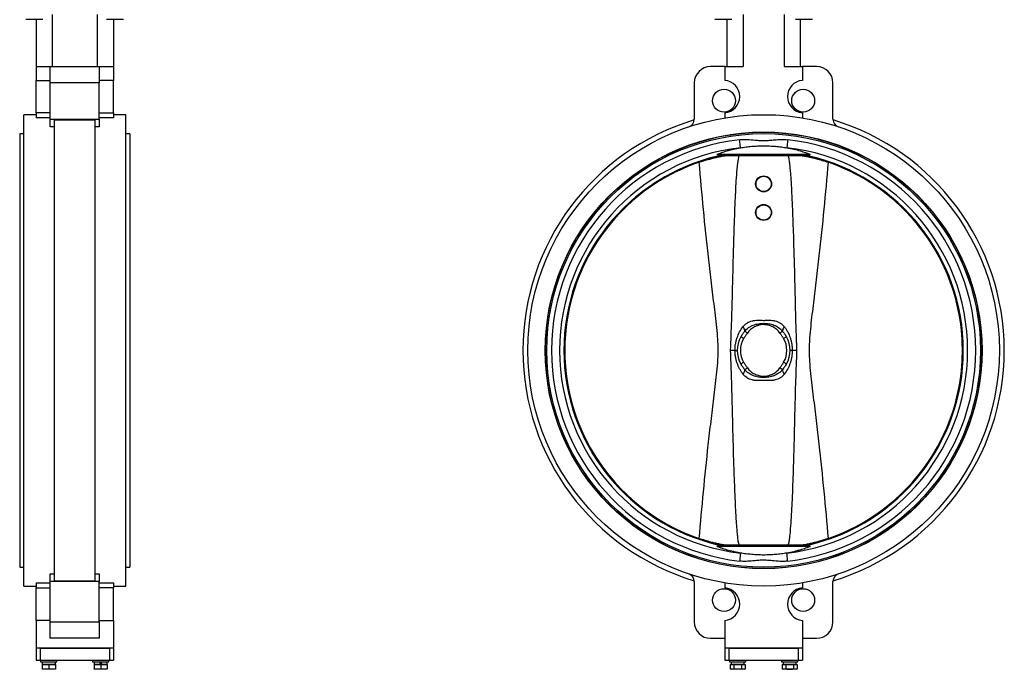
# Model space of a CAD drawing. Header units: millimetres. Extents: x 531 to 3898, y 60 to 2923.
# Tile 2 of 9: x 769 to 1976, y 833 to 1629. Entities that reach past the tile are written whole.
import ezdxf

# ---------------------------------------------------------------- set-up
doc = ezdxf.new("R2010")
doc.units = ezdxf.units.MM

msp = doc.modelspace()

# ---------------------------------------------------------------- linework, layer by layer
at = {"color": 7, "linetype": 'Continuous', "lineweight": 25}
for p, q in [((809.3, 1635.7), (809.3, 1571.7)), ((864.3, 1635.7), (864.3, 1571.7)), ((1656.2, 1635.7), (1656.2, 1571.7)), ((1706.2, 1635.7), (1706.2, 1571.7)), ((797.7, 1629.2), (776.9, 1629.2)), ((789.3, 1629.2), (789.3, 1571.7)), ((896.7, 1629.2), (875.9, 1629.2)), ((884.3, 1629.2), (884.3, 1571.7)), ((1642.1, 1629.2), (1621.3, 1629.2)), ((1636.2, 1629.2), (1636.2, 1571.7)), ((1741.1, 1629.2), (1720.3, 1629.2)), ((1726.2, 1629.2), (1726.2, 1571.7)), ((789.3, 1571.7), (789.3, 1554.7)), ((789.3, 1571.7), (806.8, 1571.7)), ((806.8, 1571.7), (866.8, 1571.7)), ((806.8, 1551.7), (806.8, 1571.7)), ((866.8, 1571.7), (866.8, 1551.7)), ((866.8, 1571.7), (884.3, 1571.7)), ((884.3, 1571.7), (884.3, 1554.7)), ((1633.7, 1571.7), (1616.2, 1571.7)), ((1633.7, 1571.7), (1656.2, 1571.7)), ((1633.7, 1571.7), (1633.7, 1554.7)), ((1706.2, 1571.7), (1728.7, 1571.7)), ((1728.7, 1571.7), (1728.7, 1554.7)), ((1746.2, 1571.7), (1728.7, 1571.7)), ((789.3, 1554.7), (806.8, 1554.7)), ((789.3, 1514.9), (789.3, 1554.7)), ((866.8, 1551.7), (806.8, 1551.7)), ((806.8, 1507.2), (806.8, 1551.7)), ((884.3, 1554.7), (866.8, 1554.7)), ((866.8, 1507.2), (866.8, 1551.7)), ((884.3, 1514.9), (884.3, 1554.7)), ((1596.2, 1551.7), (1596.2, 1507.2)), ((1766.2, 1507.2), (1766.2, 1551.7)), ((789.3, 1512.7), (774.3, 1512.7)), ((774.3, 1223.7), (774.3, 1512.7)), ((789.3, 1514.9), (789.3, 1508.7)), ((806.8, 1514.9), (789.3, 1514.9)), ((806.8, 1508.7), (789.3, 1508.7)), ((866.8, 1514.9), (884.3, 1514.9)), ((884.3, 1508.7), (866.8, 1508.7)), ((884.3, 1514.9), (884.3, 1508.7)), ((899.3, 1512.7), (884.3, 1512.7)), ((899.3, 1223.7), (899.3, 1512.7)), ((1633.7, 1514.9), (1633.7, 1508.7)), ((1728.7, 1514.9), (1728.7, 1508.7)), ((806.8, 1507.2), (866.8, 1507.2)), ((806.8, 1497.7), (806.8, 1507.2)), ((811.8, 1497.7), (806.8, 1497.7)), ((861.8, 1506.1), (811.8, 1506.1)), ((811.8, 941.2), (811.8, 1506.1)), ((861.8, 941.2), (861.8, 1506.1)), ((866.8, 1497.7), (861.8, 1497.7)), ((866.8, 1507.2), (866.8, 1497.7)), ((774.3, 1489.4), (769.3, 1489.4)), ((769.3, 1489.4), (769.3, 957.9)), ((904.3, 1489.4), (899.3, 1489.4)), ((904.3, 1489.4), (904.3, 957.9)), ((1658.4, 1490.4), (1658.4, 1490.2)), ((1704.1, 1490.2), (1704.1, 1490.4)), ((1738.2, 1464), (1624.3, 1464)), ((1630.4, 1462.4), (1629.4, 1462.4)), ((1732.1, 1462.4), (1630.4, 1462.4)), ((1733, 1462.4), (1732.1, 1462.4)), ((774.3, 934.7), (774.3, 1223.7)), ((899.3, 934.7), (899.3, 1223.7)), ((1646.1, 1223.7), (1640.3, 1223.7)), ((1722.1, 1223.7), (1716.3, 1223.7)), ((1738.2, 983.3), (1624.3, 983.3)), ((1629.4, 984.9), (1630.4, 984.9)), ((1732.1, 984.9), (1630.4, 984.9)), ((1732.1, 984.9), (1733, 984.9)), ((769.3, 957.9), (774.3, 957.9)), ((899.3, 957.9), (904.3, 957.9)), ((1658.4, 957.1), (1658.4, 956.9)), ((1704.1, 956.9), (1704.1, 957.1)), ((806.8, 949.6), (811.8, 949.6)), ((806.8, 940.2), (806.8, 949.6)), ((861.8, 949.6), (866.8, 949.6)), ((866.8, 949.6), (866.8, 940.2)), ((774.3, 934.7), (789.3, 934.7)), ((789.3, 938.6), (806.8, 938.6)), ((789.3, 938.6), (789.3, 932.5)), ((789.3, 892.6), (789.3, 932.5)), ((789.3, 932.5), (806.8, 932.5)), ((866.8, 940.2), (806.8, 940.2)), ((806.8, 890.7), (806.8, 940.2)), ((811.8, 941.2), (861.8, 941.2)), ((866.8, 890.7), (866.8, 940.2)), ((866.8, 938.6), (884.3, 938.6)), ((884.3, 932.5), (866.8, 932.5)), ((884.3, 938.6), (884.3, 932.5)), ((884.3, 934.7), (899.3, 934.7)), ((884.3, 892.6), (884.3, 932.5)), ((1596.2, 940.2), (1596.2, 890.7)), ((1633.7, 938.6), (1633.7, 932.5)), ((1728.7, 938.6), (1728.7, 932.5)), ((1766.2, 890.7), (1766.2, 940.2)), ((789.3, 892.6), (789.3, 858.7)), ((806.8, 892.6), (789.3, 892.6)), ((806.8, 890.7), (866.8, 890.7)), ((806.8, 870.7), (806.8, 890.7)), ((866.8, 892.6), (884.3, 892.6)), ((866.8, 890.7), (866.8, 870.7)), ((884.3, 892.6), (884.3, 858.7)), ((1633.7, 892.6), (1633.7, 858.7)), ((1728.7, 892.6), (1728.7, 858.7)), ((866.8, 870.7), (806.8, 870.7)), ((1616.2, 870.7), (1633.7, 870.7)), ((1728.7, 870.7), (1746.2, 870.7)), ((884.3, 858.7), (789.3, 858.7)), ((789.3, 858.7), (789.3, 843.7)), ((794.3, 858.7), (794.3, 843.7)), ((794.3, 858.7), (879.3, 858.7)), ((879.3, 858.7), (879.3, 843.7)), ((884.3, 858.7), (884.3, 843.7)), ((1728.7, 858.7), (1633.7, 858.7)), ((1633.7, 858.7), (1633.7, 843.7)), ((1638.7, 858.7), (1638.7, 843.7)), ((1638.7, 858.7), (1723.7, 858.7)), ((1723.7, 858.7), (1723.7, 843.7)), ((1728.7, 858.7), (1728.7, 843.7)), ((789.3, 843.7), (794.3, 843.7)), ((794.3, 843.7), (879.3, 843.7)), ((795, 843.7), (795, 841.7)), ((795, 841.7), (815, 841.7)), ((796.9, 841.7), (796.9, 839.1)), ((796.9, 839.1), (813, 839.1)), ((797, 838.5), (797, 833.1)), ((797, 838.5), (805, 838.5)), ((797.7, 839.1), (797.1, 838.5)), ((805, 838.5), (805, 833.1)), ((805, 838.5), (813, 838.5)), ((812.8, 838.5), (812.2, 839.1)), ((813, 839.1), (813, 841.7)), ((813, 838.5), (813, 833.1)), ((815, 841.7), (815, 843.7)), ((858.6, 843.7), (858.6, 841.7)), ((858.6, 841.7), (878.6, 841.7)), ((860.6, 841.7), (860.6, 839.1)), ((860.6, 839.1), (868.6, 839.1)), ((860.6, 838.5), (860.6, 833.1)), ((860.6, 838.5), (868.6, 838.5)), ((861.4, 839.1), (860.8, 838.5)), ((870.1, 839.1), (868.6, 839.1)), ((868.6, 838.5), (868.6, 833.1)), ((868.6, 838.5), (876.6, 838.5)), ((870.1, 839.1), (876.7, 839.1)), ((876.4, 838.5), (875.8, 839.1)), ((876.6, 838.5), (876.6, 833.1)), ((876.7, 839.1), (876.7, 841.7)), ((878.6, 841.7), (878.6, 843.7)), ((879.3, 843.7), (884.3, 843.7)), ((1633.7, 843.7), (1638.7, 843.7)), ((1638.7, 843.7), (1723.7, 843.7)), ((1639.4, 843.7), (1639.4, 841.7)), ((1639.4, 841.7), (1659.4, 841.7)), ((1640.2, 838.5), (1640.2, 833.1)), ((1640.2, 838.5), (1644.8, 838.5)), ((1640.2, 833.1), (1641.4, 832.7)), ((1641.4, 839.1), (1641.5, 839.1)), ((1641.5, 839.1), (1657.5, 839.1)), ((1642.2, 839.1), (1641.6, 838.5)), ((1644.8, 838.5), (1644.8, 833.1)), ((1644.8, 838.5), (1654, 838.5)), ((1654, 838.5), (1654, 833.1)), ((1654, 838.5), (1658.7, 838.5)), ((1657.3, 838.5), (1656.7, 839.1)), ((1657.4, 832.7), (1658.7, 833.1)), ((1657.5, 839.1), (1657.5, 841.7)), ((1658.7, 838.5), (1658.7, 833.1)), ((1659.4, 841.7), (1659.4, 843.7)), ((1703.1, 843.7), (1703.1, 841.7)), ((1703.1, 841.7), (1713.1, 841.7)), ((1703.8, 838.5), (1703.8, 833.1)), ((1703.8, 838.5), (1708.4, 838.5)), ((1703.8, 833.1), (1705.1, 832.7)), ((1705, 841.7), (1705, 839.1)), ((1705, 839.1), (1721.1, 839.1)), ((1705.8, 839.1), (1705.2, 838.5)), ((1708.4, 838.5), (1708.4, 833.1)), ((1708.4, 838.5), (1717.7, 838.5)), ((1713.1, 841.7), (1723.1, 841.7)), ((1717.7, 838.5), (1717.7, 833.1)), ((1717.7, 838.5), (1722.3, 838.5)), ((1720.9, 838.5), (1720.3, 839.1)), ((1721.1, 832.7), (1722.3, 833.1)), ((1722.3, 838.5), (1722.3, 833.1)), ((1723.1, 841.7), (1723.1, 843.7)), ((1723.7, 843.7), (1728.7, 843.7)), ((801, 832.7), (797, 832.7)), ((809, 832.7), (801, 832.7)), ((813, 832.7), (809, 832.7)), ((864.6, 832.7), (860.6, 832.7)), ((872.6, 832.7), (864.6, 832.7)), ((876.6, 832.7), (872.6, 832.7)), ((1642.5, 832.7), (1641.4, 832.7)), ((1649.4, 832.7), (1642.5, 832.7)), ((1656.3, 832.7), (1649.4, 832.7)), ((1657.4, 832.7), (1656.3, 832.7)), ((1706.1, 832.7), (1705.1, 832.7)), ((1713.1, 832.7), (1706.1, 832.7)), ((1720, 832.7), (1713.1, 832.7)), ((1721.1, 832.7), (1720, 832.7))]:
    msp.add_line(p, q, dxfattribs=at)
at = {"color": 7, "linetype": 'Continuous', "lineweight": 25, "flags": 128}
for points in [[(1652.8, 1472.1), (1652.8, 1472.5), (1652.7, 1473.2), (1652.6, 1474.2), (1652.5, 1475.4), (1652.3, 1476.8), (1652.1, 1478.5), (1651.9, 1480.2), (1651.7, 1482)], [(1710.8, 1482), (1710.6, 1480.2), (1710.4, 1478.5), (1710.2, 1476.8), (1710, 1475.4), (1709.9, 1474.2), (1709.8, 1473.2), (1709.7, 1472.5), (1709.6, 1472.1)], [(1661.3, 1245), (1660.8, 1245.4), (1660.3, 1245.8), (1659.8, 1246.1), (1659.4, 1246.4), (1659, 1246.7), (1658.6, 1247), (1658.4, 1247.2), (1658.2, 1247.3)], [(1701.2, 1245), (1701.7, 1245.4), (1702.2, 1245.8), (1702.7, 1246.1), (1703.1, 1246.4), (1703.5, 1246.7), (1703.8, 1247), (1704.1, 1247.2), (1704.3, 1247.3)], [(1656.7, 1238.2), (1656, 1238.6), (1655.4, 1239), (1654.8, 1239.3), (1654.3, 1239.6), (1653.9, 1239.9), (1653.5, 1240.1), (1653.3, 1240.2), (1653.3, 1240.2)], [(1709.2, 1240.2), (1709.1, 1240.2), (1708.9, 1240.1), (1708.6, 1239.9), (1708.2, 1239.6), (1707.7, 1239.3), (1707.1, 1239), (1706.4, 1238.6), (1705.8, 1238.2)], [(1656.7, 1209.1), (1656, 1208.7), (1655.4, 1208.4), (1654.8, 1208), (1654.3, 1207.7), (1653.9, 1207.4), (1653.5, 1207.3), (1653.3, 1207.1), (1653.3, 1207.1)], [(1709.2, 1207.1), (1709.1, 1207.1), (1708.9, 1207.3), (1708.6, 1207.4), (1708.2, 1207.7), (1707.7, 1208), (1707.1, 1208.4), (1706.4, 1208.7), (1705.8, 1209.1)], [(1658.2, 1200), (1658.4, 1200.2), (1658.6, 1200.4), (1659, 1200.6), (1659.4, 1200.9), (1659.8, 1201.2), (1660.3, 1201.6), (1660.8, 1201.9), (1661.3, 1202.3)], [(1704.3, 1200), (1704.1, 1200.2), (1703.8, 1200.4), (1703.5, 1200.6), (1703.1, 1200.9), (1702.7, 1201.2), (1702.2, 1201.6), (1701.7, 1201.9), (1701.2, 1202.3)], [(1652.8, 975.2), (1652.8, 974.8), (1652.7, 974.1), (1652.6, 973.2), (1652.5, 971.9), (1652.3, 970.5), (1652.1, 968.9), (1651.9, 967.1), (1651.7, 965.3)], [(1710.8, 965.3), (1710.6, 967.1), (1710.4, 968.9), (1710.2, 970.5), (1710, 971.9), (1709.9, 973.2), (1709.8, 974.1), (1709.7, 974.8), (1709.6, 975.2)], [(868.6, 839.1), (868.1, 839.9), (867.6, 840.8), (867.1, 841.7)], [(868.6, 841.7), (869.1, 840.8), (869.6, 839.9), (870.1, 839.1)]]:
    msp.add_lwpolyline(points, dxfattribs=at)
at = {"color": 7, "linetype": 'Continuous', "lineweight": 25}
for centre, radius in [((1632.7, 1529.8), 14), ((1729.7, 1529.8), 14), ((1681.2, 1223.7), 289), ((1681.2, 1223.7), 267.7), ((1681.2, 1223.7), 267.5), ((1681.2, 1223.7), 265.8), ((1681.2, 1427.8), 9.79), ((1681.2, 1427.8), 9.31), ((1681.2, 1392.8), 9.79), ((1681.2, 1392.8), 9.31), ((1632.7, 917.5), 14), ((1729.7, 917.5), 14)]:
    msp.add_circle(centre, radius, dxfattribs=at)
for centre, radius, start, end in [((1616.2, 1551.7), 20, 90, 180), ((1746.2, 1551.7), 20, 0, 90), ((1632, 1534.8), 20, 275.097, 84.903), ((1730.5, 1534.8), 20, 95.097, 264.903), ((1681.2, 1223.7), 295, 106.7572, 253.2428), ((1586.2, 1507.2), 10, 288.5254, 360), ((1776.2, 1507.2), 10, 180, 251.4746), ((1681.2, 1223.7), 295, 286.7572, 73.2428), ((1681.2, 1223.7), 260, 96.5189, 263.4811), ((1681.2, 1223.7), 260, 276.5189, 83.4811), ((1681.2, 1223.7), 250.1, 96.5189, 263.4811), ((1681.2, 1223.7), 244.8, 103.3161, 256.6839), ((1681.2, 1223.7), 244.8, 102.483, 103.3161), ((1629.4, 1442.6), 19.8, 89.8548, 103.3152), ((1681.2, 1223.7), 250.1, 276.5189, 83.4811), ((1681.2, 1223.7), 243.8, 281.7027, 78.2973), ((1733.1, 1442.6), 19.8, 76.6848, 90.1452), ((1681.2, 1223.7), 244.8, 76.6839, 77.517), ((1681.2, 1223.7), 244.8, 283.3161, 76.6839), ((1681.2, 1223.7), 243.8, 108.8996, 251.1004), ((1681.2, 1223.7), 243.8, 288.8996, 71.1004), ((1648.8, 1246.5), 9.45, 4.9181, 40.923), ((1713.7, 1246.5), 9.45, 139.077, 175.0819), ((1681.2, 1223.7), 32.5, 149.3521, 210.6479), ((1681.2, 1223.7), 28.5, 149.3521, 210.6479), ((1681.2, 1223.7), 28.5, 329.3521, 30.6479), ((1681.2, 1223.7), 32.5, 329.3521, 30.6479), ((1648.8, 1200.8), 9.45, 319.077, 355.0819), ((1713.7, 1200.8), 9.45, 184.9181, 220.923), ((1681.2, 1223.7), 244.8, 256.6839, 257.517), ((1629.4, 1004.7), 19.8, 256.6848, 270.1452), ((1733.1, 1004.7), 19.8, 269.8548, 283.3152), ((1681.2, 1223.7), 244.8, 282.483, 283.3161), ((1586.2, 940.2), 10, 0, 71.4746), ((1776.2, 940.2), 10, 108.5254, 180), ((1632, 912.5), 20, 275.097, 84.903), ((1730.5, 912.5), 20, 95.097, 264.903), ((1616.2, 890.7), 20, 180, 270), ((1746.2, 890.7), 20, 270, 0)]:
    msp.add_arc(centre, radius, start, end, dxfattribs=at)
at = {"color": 8, "linetype": 'Continuous', "lineweight": 25}
for radius, start, end in [(244.6, 102.4029, 257.4375), (243.8, 101.7027, 258.2973), (244.6, 282.4029, 77.4375)]:
    msp.add_arc((1681.2, 1223.7), radius, start, end, dxfattribs=at)
at = {"color": 7, "linetype": 'Continuous', "lineweight": 25}
for centre, start_param, end_param in [((1649.4, 841.7), 1.570796, 1.758368), ((1649.4, 839.1), 1.477424, 1.570796), ((1713.1, 839.1), 4.712389, 4.89996), ((1713.1, 841.7), 4.619017, 4.712389)]:
    msp.add_ellipse(centre, major_axis=(0, 13.9), ratio=0.57735, start_param=start_param, end_param=end_param, dxfattribs=at)
for points, knots in [([(1651.7, 1482), (1653.3, 1482.1), (1656.5, 1482.4), (1662.9, 1482.3), (1669.6, 1481.6), (1676.7, 1481), (1682.6, 1480.9), (1688.5, 1481.2), (1695.1, 1481.9), (1701.2, 1482.3), (1706.7, 1482.4), (1709.4, 1482.1), (1710.8, 1482)], [0, 0, 0, 0, 0.08056, 0.16117, 0.324591, 0.423616, 0.522573, 0.622753, 0.722994, 0.860907, 0.930468, 1, 1, 1, 1]), ([(1652.8, 1472.1), (1653.9, 1472.3), (1655, 1472.5), (1657.3, 1472.8), (1658.5, 1473), (1661.9, 1473.4), (1664.3, 1473.7), (1669, 1474.1), (1671.4, 1474.2), (1675.1, 1474.4), (1676.3, 1474.4), (1678.8, 1474.5), (1680, 1474.5), (1683.7, 1474.5), (1686.2, 1474.4), (1691, 1474.2), (1693.4, 1474.1), (1697, 1473.8), (1698.2, 1473.7), (1700.6, 1473.4), (1701.8, 1473.3), (1705.2, 1472.8), (1707.5, 1472.5), (1709.6, 1472.1)], [0, 0, 0, 0, 0.0625, 0.0625, 0.125, 0.125, 0.25, 0.25, 0.375, 0.375, 0.4375, 0.4375, 0.5, 0.5, 0.625, 0.625, 0.75, 0.75, 0.8125, 0.8125, 0.875, 0.875, 1, 1, 1, 1]), ([(1602.3, 1454.3), (1604, 1454.9), (1607.4, 1456), (1612.7, 1457.6), (1617.9, 1459.1), (1623.1, 1460.3), (1628.1, 1461.4), (1631.8, 1462.1), (1633.7, 1462.4), (1634.1, 1462.4)], [0, 0, 0, 0, 0.158441, 0.316874, 0.479784, 0.642686, 0.801222, 0.959753, 1, 1, 1, 1]), ([(1624.3, 1464), (1625.9, 1464.7), (1627.8, 1465.5), (1631.8, 1467), (1634, 1467.7), (1637.7, 1468.7), (1638.9, 1469.1), (1641.5, 1469.8), (1642.9, 1470.1), (1647, 1471), (1649.8, 1471.6), (1652.8, 1472.1)], [0, 0, 0, 0, 0.25, 0.25, 0.5, 0.5, 0.625, 0.625, 0.75, 0.75, 1, 1, 1, 1]), ([(1628.3, 1462.7), (1627.5, 1462.9), (1626.8, 1463.1), (1625.4, 1463.5), (1624.9, 1463.8), (1624.3, 1464)], [0, 0, 0, 0, 0.5, 0.5, 1, 1, 1, 1]), ([(1624.9, 1461.9), (1624.9, 1461.9), (1624.9, 1461.9), (1624.9, 1461.9), (1624.9, 1461.9)], [0, 0, 0, 0, 0.427923, 1, 1, 1, 1]), ([(1625.1, 1461.9), (1625.1, 1461.9), (1625.6, 1462), (1626.4, 1462.2), (1627.7, 1462.4), (1628.6, 1462.4), (1629.2, 1462.4)], [0, 0, 0, 0, 0.032228, 0.323264, 0.602154, 1, 1, 1, 1]), ([(1628.3, 1462.7), (1628.6, 1462.6), (1628.9, 1462.6), (1629.5, 1462.5), (1629.7, 1462.5), (1630, 1462.5)], [0, 0, 0, 0, 0.5, 0.5, 1, 1, 1, 1]), ([(1629.5, 1462.4), (1629.5, 1462.4), (1629.5, 1462.4), (1629.5, 1462.4), (1629.5, 1462.4), (1629.5, 1462.4), (1629.4, 1462.4), (1629.4, 1462.4), (1629.4, 1462.4), (1629.4, 1462.4), (1629.4, 1462.4), (1629.4, 1462.4), (1629.4, 1462.4), (1629.4, 1462.4), (1629.4, 1462.4), (1629.4, 1462.4), (1629.4, 1462.4), (1629.4, 1462.4), (1629.4, 1462.4), (1629.4, 1462.4), (1629.4, 1462.4), (1629.4, 1462.4), (1629.4, 1462.4), (1629.4, 1462.4), (1629.4, 1462.4)], [0.00089912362, 0.00089912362, 0.00089912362, 0.00089912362, 0.00090438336, 0.00090438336, 0.00090438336, 0.00091217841, 0.00091217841, 0.00091217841, 0.00091749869, 0.00091749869, 0.00091749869, 0.00092116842, 0.00092116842, 0.00092116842, 0.00092497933, 0.00092497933, 0.00092497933, 0.00092651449, 0.00092651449, 0.00092651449, 0.0009278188, 0.0009278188, 0.0009278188, 0.00092868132, 0.00092868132, 0.00092868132, 0.00092868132]), ([(1630, 1462.5), (1630, 1462.5), (1629.9, 1462.4), (1629.8, 1462.4), (1629.8, 1462.4), (1629.7, 1462.4), (1629.6, 1462.4), (1629.5, 1462.4)], [0, 0, 0, 0, 0.25, 0.25, 0.5, 0.5, 1, 1, 1, 1]), ([(1630, 1462.5), (1630.1, 1462.5), (1630.2, 1462.4), (1630.3, 1462.4), (1630.3, 1462.4), (1630.3, 1462.4), (1630.4, 1462.4), (1630.4, 1462.4), (1630.4, 1462.4), (1630.4, 1462.4)], [0, 0, 0, 0, 0.5, 0.5, 0.75, 0.75, 0.875, 0.875, 1, 1, 1, 1]), ([(1651.2, 1462.4), (1651.1, 1462.3), (1650.7, 1461.6), (1650.1, 1459), (1649.4, 1454.8), (1648.5, 1446.5), (1647.5, 1435.3), (1646.7, 1421.1), (1645.7, 1399.4), (1644.6, 1370.3), (1643.6, 1333.6), (1642.7, 1297), (1641.8, 1260.3), (1640.8, 1235.9), (1640.3, 1223.7)], [0, 0, 0, 0, 0.001932, 0.011375, 0.033797, 0.056294, 0.115701, 0.175146, 0.234594, 0.387653, 0.540741, 0.693852, 0.846941, 1, 1, 1, 1]), ([(1709.6, 1472.1), (1711.1, 1471.9), (1712.6, 1471.6), (1714.8, 1471.2), (1715.5, 1471), (1716.9, 1470.7), (1717.6, 1470.6), (1721, 1469.8), (1723.6, 1469.1), (1728.4, 1467.7), (1730.6, 1467), (1733.2, 1466), (1733.7, 1465.9), (1734.6, 1465.5), (1735.1, 1465.3), (1736.5, 1464.7), (1737.3, 1464.4), (1738.2, 1464)], [0, 0, 0, 0, 0.125, 0.125, 0.1875, 0.1875, 0.25, 0.25, 0.5, 0.5, 0.75, 0.75, 0.8125, 0.8125, 0.875, 0.875, 1, 1, 1, 1]), ([(1722.1, 1223.7), (1721.7, 1233.9), (1720.9, 1254.4), (1720.2, 1285.1), (1719.3, 1321.8), (1718.3, 1359.1), (1717, 1393.5), (1716, 1416.5), (1715.1, 1431.9), (1714.3, 1442.2), (1713.7, 1449.2), (1713.2, 1453.8), (1712.7, 1456.9), (1712.4, 1459), (1712, 1460.4), (1711.7, 1461.5), (1711.5, 1462.1), (1711.3, 1462.4), (1711.3, 1462.4)], [0, 0, 0, 0, 0.128239, 0.256504, 0.384772, 0.588095, 0.724272, 0.815537, 0.876745, 0.91784, 0.945472, 0.964094, 0.976687, 0.985246, 0.991107, 0.995167, 0.999419, 1, 1, 1, 1]), ([(1728.3, 1462.4), (1729.4, 1462.3), (1731.9, 1461.9), (1736.1, 1461), (1740.9, 1460), (1746.6, 1458.5), (1753, 1456.7), (1757.8, 1455.1), (1760.2, 1454.3)], [0, 0, 0, 0, 0.101747, 0.251732, 0.40591, 0.560092, 0.778624, 1, 1, 1, 1]), ([(1732.1, 1462.4), (1732.1, 1462.4), (1732.1, 1462.4), (1732.1, 1462.4), (1732.1, 1462.4), (1732.2, 1462.4), (1732.2, 1462.4), (1732.3, 1462.4), (1732.4, 1462.5), (1732.5, 1462.5)], [0, 0, 0, 0, 0.125, 0.125, 0.25, 0.25, 0.5, 0.5, 1, 1, 1, 1]), ([(1732.5, 1462.5), (1732.7, 1462.5), (1733, 1462.5), (1733.6, 1462.6), (1733.9, 1462.6), (1734.2, 1462.7)], [0, 0, 0, 0, 0.5, 0.5, 1, 1, 1, 1]), ([(1733, 1462.4), (1732.9, 1462.4), (1732.8, 1462.4), (1732.7, 1462.4), (1732.6, 1462.4), (1732.5, 1462.4), (1732.5, 1462.5), (1732.5, 1462.5)], [0, 0, 0, 0, 0.5, 0.5, 0.75, 0.75, 1, 1, 1, 1]), ([(1733, 1462.4), (1733, 1462.4), (1733, 1462.4), (1733, 1462.4), (1733, 1462.4), (1733, 1462.4)], [0, 0, 0, 0, 0.5, 0.5, 1, 1, 1, 1]), ([(1733.3, 1462.4), (1733.7, 1462.4), (1734.4, 1462.4), (1735.5, 1462.3), (1736.4, 1462.1), (1737, 1462), (1737.3, 1461.9), (1737.5, 1461.9), (1737.5, 1461.9)], [0, 0, 0, 0, 0.271608, 0.542224, 0.756325, 0.905727, 0.989193, 1, 1, 1, 1]), ([(1738.2, 1464), (1737.6, 1463.8), (1737, 1463.5), (1735.7, 1463.1), (1735, 1462.9), (1734.2, 1462.7)], [0, 0, 0, 0, 0.5, 0.5, 1, 1, 1, 1]), ([(1602.3, 993), (1603.9, 1012.2), (1605.6, 1031.3), (1609.3, 1069.6), (1611.3, 1088.7), (1614.4, 1117.4), (1615.6, 1127), (1617.3, 1141.3), (1617.8, 1146.1), (1619, 1155.6), (1619.6, 1160.4), (1620.8, 1169.9), (1621.4, 1174.7), (1622.5, 1184.3), (1623.1, 1189.1), (1624.1, 1198.6), (1624.6, 1203.4), (1625.1, 1210.7), (1625.2, 1213.1), (1625.4, 1217.9), (1625.4, 1220.3), (1625.5, 1225.2), (1625.4, 1227.6), (1625.3, 1232.5), (1625.2, 1234.9), (1624.7, 1242.2), (1624.3, 1247), (1623.3, 1256.7), (1622.7, 1261.5), (1621.6, 1271.2), (1621, 1276), (1619.8, 1285.6), (1619.2, 1290.4), (1618, 1300.1), (1617.4, 1304.9), (1615.7, 1319.3), (1614.6, 1328.9), (1611.3, 1357.8), (1609.3, 1377.1), (1605.6, 1415.7), (1603.9, 1435), (1602.3, 1454.3)], [0, 0, 0, 0, 0.125, 0.125, 0.25, 0.25, 0.3125, 0.3125, 0.34375, 0.34375, 0.375, 0.375, 0.40625, 0.40625, 0.4375, 0.4375, 0.46875, 0.46875, 0.484375, 0.484375, 0.5, 0.5, 0.515625, 0.515625, 0.53125, 0.53125, 0.5625, 0.5625, 0.59375, 0.59375, 0.625, 0.625, 0.65625, 0.65625, 0.6875, 0.6875, 0.75, 0.75, 0.875, 0.875, 1, 1, 1, 1]), ([(1760.2, 1454.3), (1758.6, 1435.2), (1756.9, 1416), (1753.2, 1377.7), (1751.2, 1358.6), (1748, 1329.9), (1746.9, 1320.4), (1745.2, 1306), (1744.6, 1301.3), (1743.5, 1291.7), (1742.9, 1286.9), (1741.7, 1277.4), (1741.1, 1272.6), (1739.9, 1263.1), (1739.4, 1258.3), (1738.4, 1248.7), (1737.9, 1243.9), (1737.4, 1236.7), (1737.3, 1234.3), (1737.1, 1229.4), (1737, 1227), (1737, 1222.1), (1737.1, 1219.7), (1737.2, 1214.8), (1737.3, 1212.4), (1737.8, 1205.1), (1738.2, 1200.3), (1739.2, 1190.6), (1739.8, 1185.8), (1740.9, 1176.2), (1741.5, 1171.3), (1742.7, 1161.7), (1743.3, 1156.9), (1744.5, 1147.3), (1745.1, 1142.5), (1746.8, 1128), (1747.9, 1118.4), (1751.1, 1089.5), (1753.1, 1070.2), (1756.9, 1031.6), (1758.6, 1012.3), (1760.2, 993)], [0, 0, 0, 0, 0.125, 0.125, 0.25, 0.25, 0.3125, 0.3125, 0.34375, 0.34375, 0.375, 0.375, 0.40625, 0.40625, 0.4375, 0.4375, 0.46875, 0.46875, 0.484375, 0.484375, 0.5, 0.5, 0.515625, 0.515625, 0.53125, 0.53125, 0.5625, 0.5625, 0.59375, 0.59375, 0.625, 0.625, 0.65625, 0.65625, 0.6875, 0.6875, 0.75, 0.75, 0.875, 0.875, 1, 1, 1, 1]), ([(1655.9, 1252.7), (1657.3, 1254.5), (1659, 1256), (1661.3, 1257.5), (1661.8, 1257.8), (1662.8, 1258.4), (1663.3, 1258.6), (1664.9, 1259.3), (1666, 1259.6), (1667.7, 1260), (1668.2, 1260.1), (1669.4, 1260.3), (1670, 1260.4), (1671.7, 1260.6), (1672.9, 1260.6), (1675.3, 1260.6), (1676.4, 1260.6), (1678.8, 1260.6), (1680, 1260.5), (1681.8, 1260.5), (1682.4, 1260.5), (1683.6, 1260.6), (1684.2, 1260.6), (1686, 1260.6), (1687.2, 1260.6), (1689.6, 1260.6), (1690.8, 1260.6), (1692.5, 1260.4), (1693.1, 1260.3), (1694.3, 1260.1), (1694.8, 1260), (1696.5, 1259.6), (1697.6, 1259.3), (1699.2, 1258.6), (1699.7, 1258.3), (1700.7, 1257.8), (1701.2, 1257.5), (1703.5, 1256), (1705.1, 1254.5), (1706.6, 1252.7)], [0, 0, 0, 0, 0.125, 0.125, 0.15625, 0.15625, 0.1875, 0.1875, 0.25, 0.25, 0.28125, 0.28125, 0.3125, 0.3125, 0.375, 0.375, 0.4375, 0.4375, 0.5, 0.5, 0.53125, 0.53125, 0.5625, 0.5625, 0.625, 0.625, 0.6875, 0.6875, 0.71875, 0.71875, 0.75, 0.75, 0.8125, 0.8125, 0.84375, 0.84375, 0.875, 0.875, 1, 1, 1, 1]), ([(1658.2, 1247.3), (1659.6, 1249), (1661.1, 1250.4), (1663.7, 1252.3), (1664.7, 1252.9), (1666.6, 1253.9), (1667.5, 1254.3), (1669.6, 1255.1), (1670.6, 1255.4), (1672.7, 1255.9), (1673.7, 1256.2), (1676.9, 1256.7), (1679.1, 1256.9), (1681.8, 1256.9), (1682.3, 1256.8), (1683.4, 1256.8), (1683.9, 1256.8), (1685.6, 1256.6), (1686.6, 1256.5), (1689.8, 1256), (1691.9, 1255.5), (1694.4, 1254.5), (1694.9, 1254.3), (1695.9, 1253.9), (1696.4, 1253.6), (1697.8, 1252.9), (1698.7, 1252.3), (1700.5, 1251.1), (1701.3, 1250.4), (1702.5, 1249.3), (1702.8, 1248.9), (1703.6, 1248.1), (1703.9, 1247.7), (1704.3, 1247.3)], [0, 0, 0, 0, 0.125, 0.125, 0.1875, 0.1875, 0.25, 0.25, 0.3125, 0.3125, 0.375, 0.375, 0.5, 0.5, 0.53125, 0.53125, 0.5625, 0.5625, 0.625, 0.625, 0.75, 0.75, 0.78125, 0.78125, 0.8125, 0.8125, 0.875, 0.875, 0.9375, 0.9375, 0.96875, 0.96875, 1, 1, 1, 1]), ([(1701.2, 1245), (1700, 1246.6), (1698.7, 1248), (1696.5, 1249.9), (1695.7, 1250.5), (1694.1, 1251.6), (1693.3, 1252.1), (1692, 1252.7), (1691.6, 1252.9), (1690.7, 1253.3), (1690.2, 1253.5), (1688.8, 1254), (1687.9, 1254.3), (1686, 1254.8), (1685.1, 1255), (1683.7, 1255.1), (1683.2, 1255.2), (1682.2, 1255.2), (1681.7, 1255.3), (1679.3, 1255.3), (1677.4, 1255), (1675, 1254.4), (1674.5, 1254.3), (1673.6, 1254), (1673.2, 1253.9), (1671.8, 1253.3), (1670.9, 1253), (1669.2, 1252.1), (1668.4, 1251.6), (1666.8, 1250.5), (1666, 1249.9), (1663.8, 1248), (1662.4, 1246.6), (1661.3, 1245)], [0, 0, 0, 0, 0.125, 0.125, 0.1875, 0.1875, 0.25, 0.25, 0.28125, 0.28125, 0.3125, 0.3125, 0.375, 0.375, 0.4375, 0.4375, 0.46875, 0.46875, 0.5, 0.5, 0.625, 0.625, 0.65625, 0.65625, 0.6875, 0.6875, 0.75, 0.75, 0.8125, 0.8125, 0.875, 0.875, 1, 1, 1, 1]), ([(1646.1, 1223.7), (1646.1, 1224.3), (1646.2, 1225), (1646.2, 1226.4), (1646.3, 1227), (1646.4, 1229), (1646.6, 1230.4), (1646.9, 1232.3), (1647.1, 1233), (1647.3, 1234.3), (1647.5, 1234.9), (1648, 1236.8), (1648.3, 1238.1), (1649.6, 1241.8), (1650.6, 1244.1), (1653, 1248.6), (1654.4, 1250.7), (1655.9, 1252.7)], [0, 0, 0, 0, 0.0625, 0.0625, 0.125, 0.125, 0.25, 0.25, 0.3125, 0.3125, 0.375, 0.375, 0.5, 0.5, 0.75, 0.75, 1, 1, 1, 1]), ([(1653.3, 1240.2), (1654, 1241.5), (1654.8, 1242.7), (1656.4, 1245), (1657.3, 1246.2), (1658.2, 1247.3)], [0, 0, 0, 0, 0.5, 0.5, 1, 1, 1, 1]), ([(1661.3, 1245), (1660.5, 1243.9), (1659.7, 1242.8), (1658.2, 1240.5), (1657.4, 1239.4), (1656.7, 1238.2)], [0, 0, 0, 0, 0.5, 0.5, 1, 1, 1, 1]), ([(1705.8, 1238.2), (1705.1, 1239.4), (1704.3, 1240.5), (1702.8, 1242.8), (1702, 1243.9), (1701.2, 1245)], [0, 0, 0, 0, 0.5, 0.5, 1, 1, 1, 1]), ([(1704.3, 1247.3), (1705.2, 1246.2), (1706, 1245), (1707.7, 1242.7), (1708.5, 1241.5), (1709.2, 1240.2)], [0, 0, 0, 0, 0.5, 0.5, 1, 1, 1, 1]), ([(1706.6, 1252.7), (1707.3, 1251.7), (1708.1, 1250.7), (1709.1, 1249.1), (1709.4, 1248.6), (1710.1, 1247.5), (1710.4, 1246.9), (1711.9, 1244.1), (1712.9, 1241.8), (1714.1, 1238.1), (1714.5, 1236.8), (1715.1, 1234.3), (1715.4, 1233), (1715.9, 1230.4), (1716, 1229), (1716.3, 1226.4), (1716.3, 1225), (1716.3, 1223.7)], [0, 0, 0, 0, 0.125, 0.125, 0.1875, 0.1875, 0.25, 0.25, 0.5, 0.5, 0.625, 0.625, 0.75, 0.75, 0.875, 0.875, 1, 1, 1, 1]), ([(1640.3, 1223.7), (1640.7, 1213.4), (1641.6, 1193), (1642.3, 1162.3), (1643.2, 1125.6), (1644.2, 1088.2), (1645.5, 1053.9), (1646.5, 1030.8), (1647.4, 1015.4), (1648.1, 1005.1), (1648.8, 998.2), (1649.3, 993.5), (1649.7, 990.4), (1650.1, 988.3), (1650.4, 986.9), (1650.8, 985.9), (1651, 985.2), (1651.2, 984.9), (1651.2, 984.9)], [0, 0, 0, 0, 0.128239, 0.256504, 0.384772, 0.588095, 0.724272, 0.815537, 0.876745, 0.91784, 0.945472, 0.964094, 0.976687, 0.985246, 0.991107, 0.995167, 0.999419, 1, 1, 1, 1]), ([(1655.9, 1194.6), (1655.1, 1195.6), (1654.4, 1196.6), (1653.4, 1198.2), (1653.1, 1198.8), (1652.4, 1199.9), (1652.1, 1200.4), (1650.6, 1203.2), (1649.6, 1205.6), (1648.3, 1209.2), (1648, 1210.5), (1647.3, 1213), (1647.1, 1214.3), (1646.6, 1217), (1646.4, 1218.3), (1646.2, 1221), (1646.1, 1222.3), (1646.1, 1223.7)], [0, 0, 0, 0, 0.125, 0.125, 0.1875, 0.1875, 0.25, 0.25, 0.5, 0.5, 0.625, 0.625, 0.75, 0.75, 0.875, 0.875, 1, 1, 1, 1]), ([(1646.1, 1223.7), (1646.5, 1223.7), (1646.9, 1223.7), (1647.6, 1223.7), (1647.8, 1223.7), (1648.3, 1223.7), (1648.5, 1223.7), (1648.6, 1223.7), (1648.7, 1223.7), (1648.7, 1223.7), (1648.7, 1223.7), (1648.7, 1223.7), (1648.7, 1223.7), (1648.7, 1223.7)], [0, 0, 0, 0, 0.25, 0.25, 0.5, 0.5, 0.75, 0.75, 0.875, 0.875, 0.9375, 0.9375, 1, 1, 1, 1]), ([(1716.3, 1223.7), (1716.3, 1223), (1716.3, 1222.3), (1716.3, 1221), (1716.2, 1220.3), (1716, 1218.3), (1715.9, 1217), (1715.5, 1215), (1715.4, 1214.4), (1715.1, 1213.1), (1715, 1212.4), (1714.5, 1210.5), (1714.1, 1209.2), (1712.9, 1205.6), (1711.9, 1203.2), (1709.5, 1198.7), (1708.1, 1196.6), (1706.6, 1194.6)], [0, 0, 0, 0, 0.0625, 0.0625, 0.125, 0.125, 0.25, 0.25, 0.3125, 0.3125, 0.375, 0.375, 0.5, 0.5, 0.75, 0.75, 1, 1, 1, 1]), ([(1711.3, 984.9), (1711.3, 985), (1711.8, 985.7), (1712.4, 988.3), (1713.1, 992.5), (1714, 1000.8), (1714.9, 1012), (1715.7, 1026.2), (1716.8, 1047.9), (1717.9, 1077.1), (1718.9, 1113.7), (1719.7, 1150.4), (1720.7, 1187), (1721.7, 1211.5), (1722.1, 1223.7)], [0, 0, 0, 0, 0.001932, 0.011375, 0.033797, 0.056294, 0.115701, 0.175146, 0.234594, 0.387653, 0.540741, 0.693852, 0.846941, 1, 1, 1, 1]), ([(1716.3, 1223.7), (1715.9, 1223.7), (1715.6, 1223.7), (1714.9, 1223.7), (1714.6, 1223.7), (1714.2, 1223.7), (1714, 1223.7), (1713.9, 1223.7), (1713.8, 1223.7), (1713.8, 1223.7), (1713.8, 1223.7), (1713.7, 1223.7), (1713.7, 1223.7), (1713.7, 1223.7)], [0, 0, 0, 0, 0.25, 0.25, 0.5, 0.5, 0.75, 0.75, 0.875, 0.875, 0.9375, 0.9375, 1, 1, 1, 1]), ([(1658.2, 1200), (1657.3, 1201.1), (1656.4, 1202.3), (1654.8, 1204.7), (1654, 1205.9), (1653.3, 1207.1)], [0, 0, 0, 0, 0.5, 0.5, 1, 1, 1, 1]), ([(1656.7, 1209.1), (1657.4, 1208), (1658.2, 1206.8), (1659.7, 1204.5), (1660.5, 1203.4), (1661.3, 1202.3)], [0, 0, 0, 0, 0.5, 0.5, 1, 1, 1, 1]), ([(1701.2, 1202.3), (1702, 1203.4), (1702.8, 1204.5), (1704.3, 1206.8), (1705.1, 1208), (1705.8, 1209.1)], [0, 0, 0, 0, 0.5, 0.5, 1, 1, 1, 1]), ([(1709.2, 1207.1), (1708.5, 1205.9), (1707.7, 1204.7), (1706, 1202.3), (1705.2, 1201.1), (1704.3, 1200)], [0, 0, 0, 0, 0.5, 0.5, 1, 1, 1, 1]), ([(1704.3, 1200), (1702.9, 1198.3), (1701.4, 1196.9), (1698.7, 1195), (1697.8, 1194.5), (1695.9, 1193.5), (1694.9, 1193), (1692.9, 1192.3), (1691.9, 1191.9), (1689.8, 1191.4), (1688.7, 1191.2), (1685.5, 1190.6), (1683.4, 1190.5), (1680.7, 1190.5), (1680.2, 1190.5), (1679.1, 1190.5), (1678.5, 1190.6), (1676.9, 1190.7), (1675.8, 1190.8), (1672.7, 1191.3), (1670.6, 1191.9), (1668.1, 1192.8), (1667.6, 1193), (1666.6, 1193.5), (1666.1, 1193.7), (1664.7, 1194.5), (1663.8, 1195), (1662, 1196.3), (1661.2, 1196.9), (1660, 1198), (1659.6, 1198.4), (1658.9, 1199.2), (1658.5, 1199.6), (1658.2, 1200)], [0, 0, 0, 0, 0.125, 0.125, 0.1875, 0.1875, 0.25, 0.25, 0.3125, 0.3125, 0.375, 0.375, 0.5, 0.5, 0.53125, 0.53125, 0.5625, 0.5625, 0.625, 0.625, 0.75, 0.75, 0.78125, 0.78125, 0.8125, 0.8125, 0.875, 0.875, 0.9375, 0.9375, 0.96875, 0.96875, 1, 1, 1, 1]), ([(1661.3, 1202.3), (1662.4, 1200.7), (1663.8, 1199.3), (1666, 1197.4), (1666.8, 1196.8), (1668.4, 1195.7), (1669.2, 1195.3), (1670.5, 1194.6), (1670.9, 1194.4), (1671.8, 1194), (1672.3, 1193.8), (1673.6, 1193.3), (1674.6, 1193), (1676.4, 1192.5), (1677.4, 1192.4), (1678.8, 1192.2), (1679.3, 1192.1), (1680.3, 1192.1), (1680.8, 1192.1), (1683.2, 1192.1), (1685.1, 1192.3), (1687.5, 1192.9), (1687.9, 1193), (1688.9, 1193.3), (1689.3, 1193.5), (1690.7, 1194), (1691.6, 1194.4), (1693.3, 1195.3), (1694.1, 1195.7), (1695.7, 1196.8), (1696.5, 1197.4), (1698.7, 1199.3), (1700, 1200.7), (1701.2, 1202.3)], [0, 0, 0, 0, 0.125, 0.125, 0.1875, 0.1875, 0.25, 0.25, 0.28125, 0.28125, 0.3125, 0.3125, 0.375, 0.375, 0.4375, 0.4375, 0.46875, 0.46875, 0.5, 0.5, 0.625, 0.625, 0.65625, 0.65625, 0.6875, 0.6875, 0.75, 0.75, 0.8125, 0.8125, 0.875, 0.875, 1, 1, 1, 1]), ([(1706.6, 1194.6), (1705.1, 1192.8), (1703.5, 1191.3), (1701.1, 1189.8), (1700.7, 1189.5), (1699.7, 1189), (1699.1, 1188.7), (1697.6, 1188.1), (1696.5, 1187.7), (1694.8, 1187.3), (1694.3, 1187.2), (1693.1, 1187), (1692.5, 1186.9), (1690.8, 1186.8), (1689.6, 1186.7), (1687.2, 1186.7), (1686, 1186.7), (1683.7, 1186.8), (1682.5, 1186.8), (1680.6, 1186.8), (1680, 1186.8), (1678.8, 1186.8), (1678.2, 1186.8), (1676.4, 1186.7), (1675.3, 1186.7), (1672.9, 1186.7), (1671.7, 1186.8), (1670, 1186.9), (1669.4, 1187), (1668.2, 1187.2), (1667.6, 1187.3), (1666, 1187.7), (1664.9, 1188.1), (1663.3, 1188.7), (1662.8, 1189), (1661.8, 1189.5), (1661.3, 1189.8), (1659, 1191.3), (1657.3, 1192.9), (1655.9, 1194.6)], [0, 0, 0, 0, 0.125, 0.125, 0.15625, 0.15625, 0.1875, 0.1875, 0.25, 0.25, 0.28125, 0.28125, 0.3125, 0.3125, 0.375, 0.375, 0.4375, 0.4375, 0.5, 0.5, 0.53125, 0.53125, 0.5625, 0.5625, 0.625, 0.625, 0.6875, 0.6875, 0.71875, 0.71875, 0.75, 0.75, 0.8125, 0.8125, 0.84375, 0.84375, 0.875, 0.875, 1, 1, 1, 1]), ([(1634.1, 984.9), (1633.1, 985.1), (1630.6, 985.5), (1626.4, 986.3), (1621.6, 987.4), (1615.9, 988.8), (1609.5, 990.6), (1604.7, 992.2), (1602.3, 993)], [0, 0, 0, 0, 0.101747, 0.251732, 0.40591, 0.560092, 0.778624, 1, 1, 1, 1]), ([(1760.2, 993), (1758.5, 992.4), (1755, 991.3), (1749.8, 989.7), (1744.6, 988.3), (1739.4, 987), (1734.4, 985.9), (1730.7, 985.2), (1728.7, 985), (1728.3, 984.9)], [0, 0, 0, 0, 0.158441, 0.316874, 0.479784, 0.642686, 0.801222, 0.959753, 1, 1, 1, 1]), ([(1624.3, 983.3), (1624.9, 983.6), (1625.4, 983.8), (1626.8, 984.3), (1627.5, 984.5), (1628.3, 984.7)], [0, 0, 0, 0, 0.5, 0.5, 1, 1, 1, 1]), ([(1652.8, 975.2), (1651.3, 975.5), (1649.9, 975.7), (1647.7, 976.2), (1647, 976.3), (1645.6, 976.6), (1644.9, 976.8), (1641.4, 977.6), (1638.9, 978.2), (1634.1, 979.6), (1631.9, 980.4), (1629.3, 981.3), (1628.8, 981.5), (1627.8, 981.8), (1627.4, 982), (1626, 982.6), (1625.1, 983), (1624.3, 983.3)], [0, 0, 0, 0, 0.125, 0.125, 0.1875, 0.1875, 0.25, 0.25, 0.5, 0.5, 0.75, 0.75, 0.8125, 0.8125, 0.875, 0.875, 1, 1, 1, 1]), ([(1629.2, 984.9), (1628.8, 984.9), (1628, 984.9), (1627, 985.1), (1626.1, 985.2), (1625.5, 985.3), (1625.1, 985.4), (1625, 985.4), (1625, 985.4)], [0, 0, 0, 0, 0.271608, 0.542224, 0.756325, 0.905727, 0.989193, 1, 1, 1, 1]), ([(1630, 984.9), (1629.7, 984.8), (1629.5, 984.8), (1628.9, 984.7), (1628.6, 984.7), (1628.3, 984.7)], [0, 0, 0, 0, 0.5, 0.5, 1, 1, 1, 1]), ([(1629.4, 984.9), (1629.4, 984.9), (1629.4, 984.9), (1629.5, 984.9), (1629.5, 984.9), (1629.5, 984.9)], [0, 0, 0, 0, 0.5, 0.5, 1, 1, 1, 1]), ([(1629.5, 984.9), (1629.6, 984.9), (1629.7, 984.9), (1629.8, 984.9), (1629.8, 984.9), (1629.9, 984.9), (1630, 984.9), (1630, 984.9)], [0, 0, 0, 0, 0.5, 0.5, 0.75, 0.75, 1, 1, 1, 1]), ([(1630.4, 984.9), (1630.4, 984.9), (1630.4, 984.9), (1630.4, 984.9), (1630.3, 984.9), (1630.3, 984.9), (1630.3, 984.9), (1630.2, 984.9), (1630.1, 984.9), (1630, 984.9)], [0, 0, 0, 0, 0.125, 0.125, 0.25, 0.25, 0.5, 0.5, 1, 1, 1, 1]), ([(1738.2, 983.3), (1736.5, 982.6), (1734.7, 981.8), (1730.7, 980.4), (1728.4, 979.6), (1724.8, 978.6), (1723.5, 978.2), (1721, 977.6), (1719.6, 977.2), (1715.5, 976.3), (1712.6, 975.7), (1709.6, 975.2)], [0, 0, 0, 0, 0.25, 0.25, 0.5, 0.5, 0.625, 0.625, 0.75, 0.75, 1, 1, 1, 1]), ([(1732.5, 984.9), (1732.4, 984.9), (1732.3, 984.9), (1732.2, 984.9), (1732.2, 984.9), (1732.1, 984.9), (1732.1, 984.9), (1732.1, 984.9), (1732.1, 984.9), (1732.1, 984.9)], [0, 0, 0, 0, 0.5, 0.5, 0.75, 0.75, 0.875, 0.875, 1, 1, 1, 1]), ([(1734.2, 984.7), (1733.9, 984.7), (1733.6, 984.7), (1733, 984.8), (1732.7, 984.8), (1732.5, 984.9)], [0, 0, 0, 0, 0.5, 0.5, 1, 1, 1, 1]), ([(1732.5, 984.9), (1732.5, 984.9), (1732.5, 984.9), (1732.6, 984.9), (1732.7, 984.9), (1732.8, 984.9), (1732.9, 984.9), (1733, 984.9)], [0, 0, 0, 0, 0.25, 0.25, 0.5, 0.5, 1, 1, 1, 1]), ([(1733, 984.9), (1733, 984.9), (1733, 984.9), (1733, 984.9), (1733, 984.9), (1733, 984.9), (1733, 984.9), (1733, 984.9), (1733, 984.9), (1733, 984.9), (1733, 984.9), (1733, 984.9), (1733, 984.9), (1733, 984.9), (1733, 984.9), (1733, 984.9), (1733, 984.9), (1733, 984.9), (1733, 984.9), (1733, 984.9), (1733, 984.9), (1733, 984.9), (1733, 984.9), (1733, 984.9), (1733, 984.9)], [0.00089912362, 0.00089912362, 0.00089912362, 0.00089912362, 0.00090438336, 0.00090438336, 0.00090438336, 0.00091217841, 0.00091217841, 0.00091217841, 0.00091749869, 0.00091749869, 0.00091749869, 0.00092116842, 0.00092116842, 0.00092116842, 0.00092497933, 0.00092497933, 0.00092497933, 0.00092651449, 0.00092651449, 0.00092651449, 0.0009278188, 0.0009278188, 0.0009278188, 0.00092868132, 0.00092868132, 0.00092868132, 0.00092868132]), ([(1737.4, 985.4), (1737.3, 985.4), (1736.9, 985.3), (1736.1, 985.1), (1734.8, 985), (1733.8, 984.9), (1733.3, 984.9)], [0, 0, 0, 0, 0.032228, 0.323264, 0.602154, 1, 1, 1, 1]), ([(1734.2, 984.7), (1735, 984.5), (1735.7, 984.3), (1737, 983.8), (1737.6, 983.6), (1738.2, 983.3)], [0, 0, 0, 0, 0.5, 0.5, 1, 1, 1, 1]), ([(1737.6, 985.4), (1737.6, 985.4), (1737.6, 985.4), (1737.6, 985.4), (1737.6, 985.4)], [0, 0, 0, 0, 0.427923, 1, 1, 1, 1]), ([(1710.8, 965.3), (1709.2, 965.2), (1706, 964.9), (1699.6, 965), (1692.9, 965.7), (1685.8, 966.3), (1679.9, 966.5), (1674, 966.1), (1667.3, 965.5), (1661.3, 965), (1655.8, 965), (1653.1, 965.2), (1651.7, 965.3)], [0, 0, 0, 0, 0.08056, 0.16117, 0.324591, 0.423616, 0.522573, 0.622753, 0.722994, 0.860907, 0.930468, 1, 1, 1, 1]), ([(1709.6, 975.2), (1708.5, 975), (1707.4, 974.8), (1705.2, 974.5), (1704, 974.3), (1700.5, 973.9), (1698.2, 973.7), (1693.5, 973.2), (1691.1, 973.1), (1687.4, 972.9), (1686.2, 972.9), (1683.7, 972.8), (1682.5, 972.8), (1678.8, 972.8), (1676.3, 972.9), (1671.5, 973.1), (1669, 973.2), (1665.5, 973.6), (1664.3, 973.7), (1661.9, 973.9), (1660.7, 974.1), (1657.3, 974.5), (1655, 974.8), (1652.8, 975.2)], [0, 0, 0, 0, 0.0625, 0.0625, 0.125, 0.125, 0.25, 0.25, 0.375, 0.375, 0.4375, 0.4375, 0.5, 0.5, 0.625, 0.625, 0.75, 0.75, 0.8125, 0.8125, 0.875, 0.875, 1, 1, 1, 1]), ([(801, 832.7), (800.3, 832.7), (799.6, 832.7), (798.3, 832.9), (797.6, 833), (797, 833.1)], [0, 0, 0, 0, 0.5, 0.5, 1, 1, 1, 1]), ([(797, 833.1), (797, 833), (797, 832.9), (797, 832.7), (797, 832.7), (797, 832.7)], [0, 0, 0, 0, 0.5, 0.5, 1, 1, 1, 1]), ([(805, 833.1), (804.3, 833), (803.6, 832.9), (802.3, 832.7), (801.6, 832.7), (801, 832.7)], [0, 0, 0, 0, 0.5, 0.5, 1, 1, 1, 1]), ([(809, 832.7), (808.3, 832.7), (807.6, 832.7), (806.3, 832.9), (805.6, 833), (805, 833.1)], [0, 0, 0, 0, 0.5, 0.5, 1, 1, 1, 1]), ([(813, 833.1), (812.3, 833), (811.6, 832.9), (810.3, 832.7), (809.6, 832.7), (809, 832.7)], [0, 0, 0, 0, 0.5, 0.5, 1, 1, 1, 1]), ([(813, 833.1), (813, 833), (813, 832.9), (813, 832.7), (813, 832.7), (813, 832.7)], [0, 0, 0, 0, 0.5, 0.5, 1, 1, 1, 1]), ([(864.6, 832.7), (863.9, 832.7), (863.3, 832.7), (861.9, 832.9), (861.3, 833), (860.6, 833.1)], [0, 0, 0, 0, 0.5, 0.5, 1, 1, 1, 1]), ([(860.6, 832.7), (860.6, 832.7), (860.6, 832.7), (860.6, 832.9), (860.6, 833), (860.6, 833.1)], [0, 0, 0, 0, 0.5, 0.5, 1, 1, 1, 1]), ([(868.6, 833.1), (867.9, 833), (867.3, 832.9), (865.9, 832.7), (865.3, 832.7), (864.6, 832.7)], [0, 0, 0, 0, 0.5, 0.5, 1, 1, 1, 1]), ([(872.6, 832.7), (871.9, 832.7), (871.3, 832.7), (869.9, 832.9), (869.3, 833), (868.6, 833.1)], [0, 0, 0, 0, 0.5, 0.5, 1, 1, 1, 1]), ([(876.6, 833.1), (875.9, 833), (875.3, 832.9), (873.9, 832.7), (873.3, 832.7), (872.6, 832.7)], [0, 0, 0, 0, 0.5, 0.5, 1, 1, 1, 1]), ([(876.6, 832.7), (876.6, 832.7), (876.6, 832.7), (876.6, 832.9), (876.6, 833), (876.6, 833.1)], [0, 0, 0, 0, 0.5, 0.5, 1, 1, 1, 1]), ([(1642.5, 832.7), (1642.1, 832.7), (1641.7, 832.7), (1641, 832.9), (1640.6, 833), (1640.2, 833.1)], [0, 0, 0, 0, 0.5, 0.5, 1, 1, 1, 1]), ([(1644.8, 833.1), (1644.4, 833), (1644, 832.9), (1643.3, 832.7), (1642.9, 832.7), (1642.5, 832.7)], [0, 0, 0, 0, 0.5, 0.5, 1, 1, 1, 1]), ([(1649.4, 832.7), (1648.6, 832.7), (1647.9, 832.7), (1646.3, 832.9), (1645.6, 833), (1644.8, 833.1)], [0, 0, 0, 0, 0.5, 0.5, 1, 1, 1, 1]), ([(1654, 833.1), (1653.3, 833), (1652.5, 832.9), (1651, 832.7), (1650.2, 832.7), (1649.4, 832.7)], [0, 0, 0, 0, 0.5, 0.5, 1, 1, 1, 1]), ([(1656.3, 832.7), (1656, 832.7), (1655.6, 832.7), (1654.8, 832.9), (1654.4, 833), (1654, 833.1)], [0, 0, 0, 0, 0.5, 0.5, 1, 1, 1, 1]), ([(1658.7, 833.1), (1658.3, 833), (1657.9, 832.9), (1657.1, 832.7), (1656.7, 832.7), (1656.3, 832.7)], [0, 0, 0, 0, 0.5, 0.5, 1, 1, 1, 1]), ([(1706.1, 832.7), (1705.7, 832.7), (1705.4, 832.7), (1704.6, 832.9), (1704.2, 833), (1703.8, 833.1)], [0, 0, 0, 0, 0.5, 0.5, 1, 1, 1, 1]), ([(1708.4, 833.1), (1708.1, 833), (1707.7, 832.9), (1706.9, 832.7), (1706.5, 832.7), (1706.1, 832.7)], [0, 0, 0, 0, 0.5, 0.5, 1, 1, 1, 1]), ([(1708.4, 833.1), (1709.2, 833), (1710, 832.9), (1711.5, 832.7), (1712.3, 832.7), (1713.1, 832.7)], [0, 0, 0, 0, 0.5, 0.5, 1, 1, 1, 1]), ([(1713.1, 832.7), (1713.8, 832.7), (1714.6, 832.7), (1716.1, 832.9), (1716.9, 833), (1717.7, 833.1)], [0, 0, 0, 0, 0.5, 0.5, 1, 1, 1, 1]), ([(1720, 832.7), (1719.6, 832.7), (1719.2, 832.7), (1718.4, 832.9), (1718.1, 833), (1717.7, 833.1)], [0, 0, 0, 0, 0.5, 0.5, 1, 1, 1, 1]), ([(1722.3, 833.1), (1721.9, 833), (1721.5, 832.9), (1720.8, 832.7), (1720.4, 832.7), (1720, 832.7)], [0, 0, 0, 0, 0.5, 0.5, 1, 1, 1, 1])]:
    msp.add_open_spline(points, degree=3, knots=knots, dxfattribs=at)

doc.saveas('drawing.dxf')
